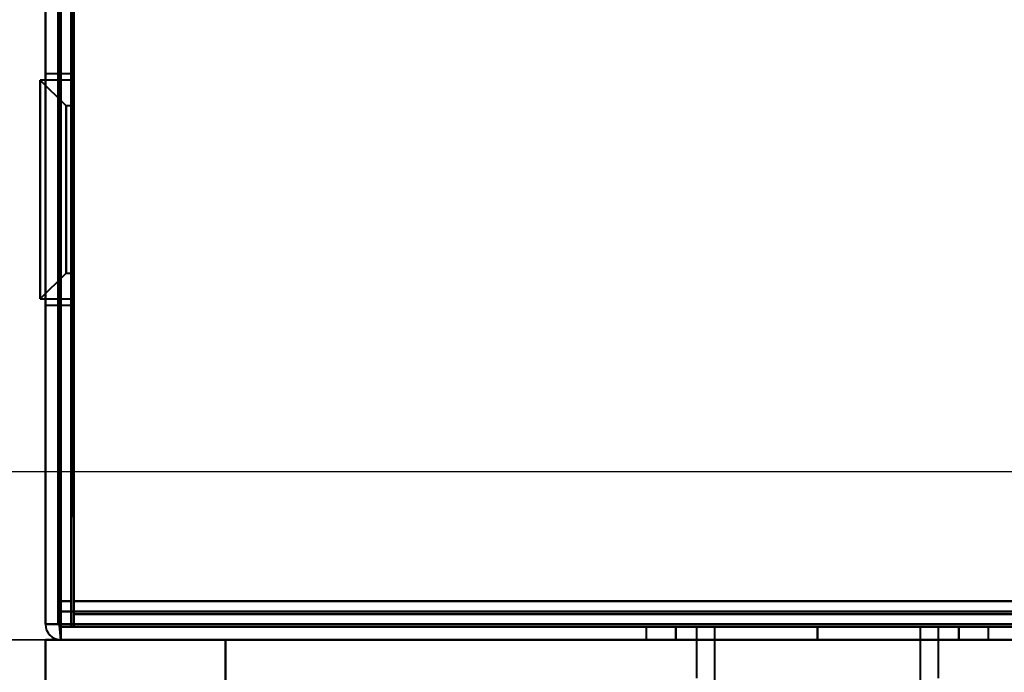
# Model space of a CAD drawing. Header units: millimetres. Extents: x -1321 to 1388, y -120 to 1267.
# Tile 15 of 88: x -418 to -380, y 127 to 152. Entities that reach past the tile are written whole.
import ezdxf

# ---------------------------------------------------------------- set-up
doc = ezdxf.new("R2010")
doc.units = ezdxf.units.MM
for name, color, linetype, lineweight in [('A-ANNO-DIMS', 211, 'Continuous', 30), ('A-ANNO-DIMS-20', 211, 'Continuous', 30), ('G-IMPT', 8, 'Continuous', 40)]:
    doc.layers.add(name, color=color, linetype=linetype, lineweight=lineweight)
doc.styles.add('Arial_1', font='arial.ttf', dxfattribs={"height": 60})
doc.dimstyles.new('Linéaire', dxfattribs={"dimscale": 304.8, "dimtxt": 61.215564, "dimasz": 0.131234, "dimexe": 0.131234, "dimexo": 0.131234, "dimgap": 0.131234, "dimtad": 1, "dimdec": 0, "dimzin": 0, "dimdsep": 46, "dimtxsty": 'Arial_1', "dimblk1": 'OBLIQUE', "dimblk2": 'OBLIQUE', "dimsah": 1, "dimcen": 0.09, "dimazin": 0, "dimtfac": 1, "dimtdec": 4, "dimtix": 1, "dimtmove": 0, "dimatfit": 3, "dimfxl": 1, "dimtvp": 1, "dimtfill": 1, "dimtolj": 1, "dimtzin": 0, "dimarcsym": 2})

# ---------------------------------------------------------------- blocks, each defined once
blk = doc.blocks.new('NEXA 1500 CALQUES_dwg-769064-Droite')
at = {"layer": 'G-IMPT'}
for p, q in [((-417, 1062.272), (-417, 129.472)), ((-417.5, 258.072), (-417.5, 128.972)), ((-416.5, 150.372), (-417.5, 150.372)), ((-416.5, 150.372), (-417.5, 150.372)), ((-417.5, 150.372), (-417.5, 145.872)), ((-417.5, 150.372), (-417.5, 141.372)), ((-417.5, 150.372), (-417.5, 145.872)), ((-417.5, 150.372), (-417.5, 141.372)), ((-417.5, 145.872), (-417.5, 150.372)), ((-417.5, 145.872), (-417.5, 150.372)), ((-416.5, 150.372), (-416.5, 141.372)), ((-416.5, 150.372), (-416.5, 141.372)), ((-416.5, 150.372), (-416.5, 141.372)), ((-416.5, 150.372), (-416.5, 141.372)), ((-416.5, 141.372), (-416.5, 150.372)), ((-416.5, 141.372), (-416.5, 150.372)), ((-416.5, 141.372), (-416.5, 150.372)), ((-416.5, 141.372), (-416.5, 150.372)), ((-416.7, 149.122), (-417.7, 150.122)), ((-416.7, 149.122), (-417.7, 150.122)), ((-416.5, 150.122), (-417.7, 150.122)), ((-416.5, 150.122), (-417.7, 150.122)), ((-417.7, 150.122), (-417.7, 145.872)), ((-417.7, 150.122), (-417.7, 145.872)), ((-417.7, 145.872), (-417.7, 150.122)), ((-417.7, 145.872), (-417.7, 150.122)), ((-416.5, 150.122), (-416.5, 145.872)), ((-416.5, 150.122), (-416.5, 145.872)), ((-416.5, 145.872), (-416.5, 150.122)), ((-416.5, 145.872), (-416.5, 150.122)), ((-416.5, 149.122), (-416.7, 149.122)), ((-416.5, 149.122), (-416.7, 149.122)), ((-416.7, 149.122), (-416.7, 145.872)), ((-416.7, 149.122), (-416.7, 145.872)), ((-416.7, 145.872), (-416.7, 149.122)), ((-416.7, 145.872), (-416.7, 149.122)), ((-416.5, 149.122), (-416.5, 145.872)), ((-416.5, 149.122), (-416.5, 145.872)), ((-416.5, 145.872), (-416.5, 149.122)), ((-416.5, 145.872), (-416.5, 149.122)), ((-417.7, 145.872), (-417.7, 141.622)), ((-417.7, 145.872), (-417.7, 141.622)), ((-417.7, 141.622), (-417.7, 145.872)), ((-417.7, 141.622), (-417.7, 145.872)), ((-417.5, 145.872), (-417.5, 141.372)), ((-417.5, 145.872), (-417.5, 141.372)), ((-417.5, 141.372), (-417.5, 145.872)), ((-417.5, 141.372), (-417.5, 145.872)), ((-416.7, 145.872), (-416.7, 142.622)), ((-416.7, 145.872), (-416.7, 142.622)), ((-416.7, 142.622), (-416.7, 145.872)), ((-416.7, 142.622), (-416.7, 145.872)), ((-416.5, 145.872), (-416.5, 142.622)), ((-416.5, 145.872), (-416.5, 142.622)), ((-416.5, 142.622), (-416.5, 145.872)), ((-416.5, 142.622), (-416.5, 145.872)), ((-416.5, 145.872), (-416.5, 141.622)), ((-416.5, 145.872), (-416.5, 141.622)), ((-416.5, 141.622), (-416.5, 145.872)), ((-416.5, 141.622), (-416.5, 145.872)), ((-417.7, 141.622), (-416.7, 142.622)), ((-417.7, 141.622), (-416.7, 142.622)), ((-416.7, 142.622), (-416.5, 142.622)), ((-416.7, 142.622), (-416.5, 142.622)), ((-417.7, 141.622), (-416.5, 141.622)), ((-417.7, 141.622), (-416.5, 141.622)), ((-417.5, 141.372), (-416.5, 141.372)), ((-417.5, 141.372), (-416.5, 141.372)), ((-417, 129.472), (-416.4, 129.472)), ((-417, 129.472), (-416.4, 129.472)), ((-416.4, 129.472), (-417, 129.472)), ((-416.4, 129.472), (-417, 129.472)), ((-416.4, 129.472), (-416.4, 128.872)), ((-416.4, 129.472), (-416.4, 128.872)), ((-416.4, 128.872), (-416.4, 129.472)), ((-416.4, 128.872), (-416.4, 129.472)), ((-416.9, 128.972), (-417.5, 128.972)), ((-416.9, 128.972), (-417.5, 128.972)), ((-417.5, 128.972), (-416.9, 128.972)), ((-417.5, 128.972), (-416.9, 128.972)), ((-416.9, 128.372), (-416.9, 128.972)), ((-416.9, 128.372), (-416.9, 128.972)), ((-416.9, 128.972), (-416.9, 128.372)), ((-416.9, 128.972), (-416.9, 128.372)), ((-416.9, 128.372), (-416.9, 128.972)), ((-416.9, 128.972), (-416.9, 128.372)), ((-416.9, 128.372), (-416.9, 128.972)), ((-416.9, 128.972), (-416.9, 128.372)), ((-416.4, 128.872), (416.4, 128.872)), ((-394.15, 128.872), (-394.15, 128.372)), ((-394.15, 128.872), (-394.15, 128.372)), ((-394.15, 128.872), (-394.15, 128.372)), ((-394.15, 128.872), (-394.15, 128.372)), ((-380.85, 128.872), (-394.15, 128.872)), ((-380.85, 128.872), (-394.15, 128.872)), ((-394.15, 128.872), (-380.85, 128.872)), ((-394.15, 128.872), (-380.85, 128.872)), ((-380.85, 128.872), (-394.15, 128.872)), ((-380.85, 128.872), (-394.15, 128.872)), ((-394.15, 128.872), (-380.85, 128.872)), ((-394.15, 128.872), (-380.85, 128.872)), ((-380.85, 128.872), (-394.15, 128.872)), ((-380.85, 128.872), (-394.15, 128.872)), ((-394.15, 128.872), (-380.85, 128.872)), ((-394.15, 128.872), (-380.85, 128.872)), ((-394.15, 128.872), (-380.85, 128.872)), ((-394.15, 128.872), (-380.85, 128.872)), ((-380.85, 128.872), (-394.15, 128.872)), ((-380.85, 128.872), (-394.15, 128.872)), ((-392.2, 128.872), (-392.2, 126.872)), ((-392.2, 128.872), (-392.2, 126.872)), ((-392.2, 128.872), (-392.2, 126.872)), ((-392.2, 128.872), (-392.2, 126.872)), ((-392.2, 128.872), (-382.8, 128.872)), ((-392.2, 128.872), (-382.8, 128.872)), ((-383.43, 128.872), (-392.2, 128.872)), ((-391.57, 128.872), (-392.2, 128.872)), ((-392.2, 128.872), (-382.8, 128.872)), ((-392.2, 128.872), (-382.8, 128.872)), ((-387.5, 128.872), (-392.2, 128.872)), ((-387.5, 128.872), (-392.2, 128.872)), ((-392.2, 128.872), (-382.8, 128.872)), ((-392.2, 128.872), (-382.8, 128.872)), ((-387.5, 128.872), (-392.2, 128.872)), ((-387.5, 128.872), (-392.2, 128.872)), ((-392.2, 128.872), (-382.8, 128.872)), ((-392.2, 128.872), (-382.8, 128.872)), ((-387.5, 128.872), (-392.2, 128.872)), ((-387.5, 128.872), (-392.2, 128.872)), ((-382.8, 128.872), (-391.57, 128.872)), ((-391.5, 128.872), (-391.5, 126.372)), ((-391.5, 128.872), (-391.5, 126.372)), ((-391.5, 128.872), (-391.5, 126.372)), ((-391.5, 128.872), (-391.5, 126.372)), ((-391.5, 128.872), (-388.622, 128.872)), ((-391.5, 128.872), (-386.378, 128.872)), ((-383.5, 128.872), (-391.5, 128.872)), ((-383.5, 128.872), (-391.5, 128.872)), ((-391.5, 128.872), (-388.622, 128.872)), ((-391.5, 128.872), (-386.378, 128.872)), ((-383.5, 128.872), (-391.5, 128.872)), ((-383.5, 128.872), (-391.5, 128.872)), ((-391.5, 128.872), (-388.622, 128.872)), ((-391.5, 128.872), (-386.378, 128.872)), ((-383.5, 128.872), (-391.5, 128.872)), ((-383.5, 128.872), (-391.5, 128.872)), ((-391.5, 128.872), (-388.622, 128.872)), ((-391.5, 128.872), (-386.378, 128.872)), ((-383.5, 128.872), (-391.5, 128.872)), ((-383.5, 128.872), (-391.5, 128.872)), ((-388.622, 128.872), (-383.5, 128.872)), ((-388.622, 128.872), (-383.5, 128.872)), ((-388.622, 128.872), (-383.5, 128.872)), ((-388.622, 128.872), (-383.5, 128.872)), ((-382.8, 128.872), (-387.5, 128.872)), ((-382.8, 128.872), (-387.5, 128.872)), ((-382.8, 128.872), (-387.5, 128.872)), ((-383.5, 126.372), (-383.5, 128.872)), ((-383.5, 126.372), (-383.5, 128.872)), ((-383.5, 126.372), (-383.5, 128.872)), ((-383.5, 126.372), (-383.5, 128.872)), ((-382.8, 126.872), (-382.8, 128.872)), ((-382.8, 126.872), (-382.8, 128.872)), ((-382.8, 126.872), (-382.8, 128.872)), ((-382.8, 126.872), (-382.8, 128.872)), ((-380.85, 128.372), (-380.85, 128.872)), ((-380.85, 128.372), (-380.85, 128.872)), ((-380.85, 128.372), (-380.85, 128.872)), ((-380.85, 128.372), (-380.85, 128.872)), ((-417.5, 128.372), (-417.5, 126.372)), ((-417.5, 128.372), (-417.5, 126.372)), ((400.5, 128.372), (-417.5, 128.372)), ((400.5, 128.372), (-417.5, 128.372)), ((-417.5, 128.372), (-417.5, 123.678)), ((-417.5, 123.678), (-417.5, 128.372)), ((-417.5, 128.372), (-416.9, 128.372)), ((-417.5, 128.372), (-416.9, 128.372)), ((-417.5, 128.372), (-416.9, 128.372)), ((-417.5, 128.372), (-417.5, 123.678)), ((-417.5, 128.372), (-416.9, 128.372)), ((-417.5, 123.678), (-417.5, 128.372)), ((-417.5, 128.372), (-417.5, 123.678)), ((-416.9, 128.372), (-417.5, 128.372)), ((-416.9, 128.372), (-417.5, 128.372)), ((-417.5, 128.372), (-417.5, 123.678)), ((-416.9, 128.372), (-417.5, 128.372)), ((-416.9, 128.372), (-417.5, 128.372)), ((-417.5, 123.678), (-417.5, 128.372)), ((-417.5, 123.678), (-417.5, 128.372)), ((-416.9, 128.372), (416.9, 128.372)), ((-416.9, 128.372), (381.9, 128.372)), ((-416.9, 128.372), (-410.5, 128.372)), ((-416.9, 128.372), (-410.5, 128.372)), ((-416.9, 128.372), (-410.5, 128.372)), ((-416.9, 128.372), (-410.5, 128.372)), ((-410.5, 128.372), (-416.9, 128.372)), ((-410.5, 128.372), (-416.9, 128.372)), ((-410.5, 128.372), (-416.9, 128.372)), ((-410.5, 128.372), (-416.9, 128.372)), ((-394.15, 128.372), (-387.5, 128.372)), ((-394.15, 128.372), (-380.85, 128.372)), ((-387.5, 128.372), (-394.15, 128.372)), ((-394.15, 128.372), (-387.5, 128.372)), ((-394.15, 128.372), (-380.85, 128.372)), ((-387.5, 128.372), (-394.15, 128.372)), ((-394.15, 128.372), (-387.5, 128.372)), ((-394.15, 128.372), (-380.85, 128.372)), ((-387.5, 128.372), (-394.15, 128.372)), ((-394.15, 128.372), (-387.5, 128.372)), ((-394.15, 128.372), (-380.85, 128.372)), ((-387.5, 128.372), (-394.15, 128.372)), ((-387.5, 128.372), (-380.85, 128.372)), ((-380.85, 128.372), (-387.5, 128.372)), ((-387.5, 128.372), (-380.85, 128.372)), ((-380.85, 128.372), (-387.5, 128.372)), ((-387.5, 128.372), (-380.85, 128.372)), ((-380.85, 128.372), (-387.5, 128.372)), ((-387.5, 128.372), (-380.85, 128.372)), ((-380.85, 128.372), (-387.5, 128.372))]:
    blk.add_line(p, q, dxfattribs=at)
at = {"layer": 'G-IMPT', "flags": 128}
for points in [[(-417.5, 128.972), (-417.5, 362.422), (-417.5, 595.872), (-417.5, 829.322), (-417.5, 1062.772)], [(-417.5, 1062.772), (-417.5, 829.322), (-417.5, 595.872), (-417.5, 362.422), (-417.5, 128.972)], [(-417.5, 128.972), (-417.5, 362.422), (-417.5, 595.872), (-417.5, 829.322), (-417.5, 1062.772)], [(-417.5, 1062.772), (-417.5, 829.322), (-417.5, 595.872), (-417.5, 362.422), (-417.5, 128.972)], [(-417, 129.472), (-417, 362.672), (-417, 595.872), (-417, 829.072), (-417, 1062.272)], [(-417, 1062.272), (-417, 829.072), (-417, 595.872), (-417, 362.672), (-417, 129.472)], [(-417, 1062.272), (-417, 829.072), (-417, 595.872), (-417, 362.672), (-417, 129.472)], [(-417, 129.472), (-417, 362.672), (-417, 595.872), (-417, 829.072), (-417, 1062.272)], [(-417, 129.472), (-417, 362.672), (-417, 595.872), (-417, 829.072), (-417, 1062.272)], [(-417, 1062.272), (-417, 829.072), (-417, 595.872), (-417, 362.672), (-417, 129.472)], [(-417, 129.472), (-417, 362.672), (-417, 595.872), (-417, 829.072), (-417, 1062.272)], [(-417, 1062.272), (-417, 829.072), (-417, 595.872), (-417, 362.672), (-417, 129.472)], [(-416.5, 129.472), (-416.5, 362.672), (-416.5, 595.872), (-416.5, 829.072), (-416.5, 1062.272)], [(-416.5, 1062.272), (-416.5, 829.072), (-416.5, 595.872), (-416.5, 362.672), (-416.5, 129.472)], [(-416.4, 1062.272), (-416.4, 829.072), (-416.4, 595.872), (-416.4, 362.672), (-416.4, 129.472)], [(-416.4, 129.472), (-416.4, 362.672), (-416.4, 595.872), (-416.4, 829.072), (-416.4, 1062.272)], [(-417.5, 128.972), (-417.5, 161.247), (-417.5, 193.522), (-417.5, 225.797), (-417.5, 258.072)], [(-417.5, 258.072), (-417.5, 225.797), (-417.5, 193.522), (-417.5, 161.247), (-417.5, 128.972)], [(-417.5, 128.972), (-417.5, 161.247), (-417.5, 193.522), (-417.5, 225.797), (-417.5, 258.072)], [(-417.5, 258.072), (-417.5, 225.797), (-417.5, 193.522), (-417.5, 161.247), (-417.5, 128.972)], [(-417, 129.472), (-417, 161.622), (-417, 193.772), (-417, 225.922), (-417, 258.072)], [(-417, 258.072), (-417, 225.922), (-417, 193.772), (-417, 161.622), (-417, 129.472)], [(-417, 128.972), (-417, 161.247), (-417, 193.522), (-417, 225.797), (-417, 258.072)], [(-417, 258.072), (-417, 225.922), (-417, 193.772), (-417, 161.622), (-417, 129.472)], [(-417, 129.472), (-417, 161.622), (-417, 193.772), (-417, 225.922), (-417, 258.072)], [(-417, 258.072), (-417, 225.797), (-417, 193.522), (-417, 161.247), (-417, 128.972)], [(-416.9, 128.972), (-416.9, 161.247), (-416.9, 193.522), (-416.9, 225.797), (-416.9, 258.072)], [(-416.9, 258.072), (-416.9, 225.797), (-416.9, 193.522), (-416.9, 161.247), (-416.9, 128.972)], [(-416.9, 258.072), (-416.9, 225.797), (-416.9, 193.522), (-416.9, 161.247), (-416.9, 128.972)], [(-416.9, 128.972), (-416.9, 161.247), (-416.9, 193.522), (-416.9, 225.797), (-416.9, 258.072)], [(-416.9, 258.072), (-416.9, 225.797), (-416.9, 193.522), (-416.9, 161.247), (-416.9, 128.972)], [(-416.9, 128.972), (-416.9, 161.247), (-416.9, 193.522), (-416.9, 225.797), (-416.9, 258.072)], [(-416.5, 258.072), (-416.5, 225.922), (-416.5, 193.772), (-416.5, 161.622), (-416.5, 129.472)], [(-416.5, 129.472), (-416.5, 161.622), (-416.5, 193.772), (-416.5, 225.922), (-416.5, 258.072)], [(-416.5, 258.072), (-416.5, 225.922), (-416.5, 193.772), (-416.5, 161.622), (-416.5, 129.472)], [(-416.5, 129.472), (-416.5, 161.622), (-416.5, 193.772), (-416.5, 225.922), (-416.5, 258.072)], [(-416.5, 128.872), (-416.488, 137.372), (-416.475, 145.872), (-416.463, 154.372), (-416.45, 162.872)], [(-416.5, 162.872), (-416.5, 154.622), (-416.5, 146.372), (-416.5, 138.122), (-416.5, 129.872)], [(-416.5, 129.872), (-416.5, 138.122), (-416.5, 146.372), (-416.5, 154.622), (-416.5, 162.872)], [(-416.5, 162.872), (-416.5, 154.372), (-416.5, 145.872), (-416.5, 137.372), (-416.5, 128.872)], [(-416.5, 128.872), (-416.5, 137.372), (-416.5, 145.872), (-416.5, 154.372), (-416.5, 162.872)], [(-416.45, 162.872), (-416.463, 154.372), (-416.475, 145.872), (-416.488, 137.372), (-416.5, 128.872)], [(-416.45, 162.872), (-416.463, 154.622), (-416.475, 146.372), (-416.488, 138.122), (-416.5, 129.872)], [(-416.5, 129.872), (-416.488, 138.122), (-416.475, 146.372), (-416.463, 154.622), (-416.45, 162.872)], [(-416.45, 162.872), (-416.438, 154.622), (-416.425, 146.372), (-416.413, 138.122), (-416.4, 129.872)], [(-416.4, 129.872), (-416.413, 138.122), (-416.425, 146.372), (-416.438, 154.622), (-416.45, 162.872)], [(-416.4, 129.872), (-416.4, 138.122), (-416.4, 146.372), (-416.4, 154.622), (-416.4, 162.872)], [(-416.4, 162.872), (-416.4, 154.622), (-416.4, 146.372), (-416.4, 138.122), (-416.4, 129.872)], [(-417.5, 161.372), (-417.5, 153.272), (-417.5, 145.172), (-417.5, 137.072), (-417.5, 128.972)], [(-417.5, 128.972), (-417.5, 137.072), (-417.5, 145.172), (-417.5, 153.272), (-417.5, 161.372)], [(-417.5, 161.372), (-417.5, 153.272), (-417.5, 145.172), (-417.5, 137.072), (-417.5, 128.972)], [(-417.5, 128.972), (-417.5, 137.072), (-417.5, 145.172), (-417.5, 153.272), (-417.5, 161.372)], [(-417, 129.872), (-417, 137.747), (-417, 145.622), (-417, 153.497), (-417, 161.372)], [(-417, 161.372), (-417, 153.497), (-417, 145.622), (-417, 137.747), (-417, 129.872)], [(-417, 129.872), (-417, 137.747), (-417, 145.622), (-417, 153.497), (-417, 161.372)], [(-417, 161.372), (-417, 153.272), (-417, 145.172), (-417, 137.072), (-417, 128.972)], [(-417, 128.972), (-417, 137.072), (-417, 145.172), (-417, 153.272), (-417, 161.372)], [(-417, 161.372), (-417, 153.497), (-417, 145.622), (-417, 137.747), (-417, 129.872)], [(-416.95, 128.922), (-416.963, 137.035), (-416.975, 145.147), (-416.988, 153.26), (-417, 161.372)], [(-417, 161.372), (-416.988, 153.26), (-416.975, 145.147), (-416.963, 137.035), (-416.95, 128.922)], [(-416.9, 161.372), (-416.9, 153.272), (-416.9, 145.172), (-416.9, 137.072), (-416.9, 128.972)], [(-416.9, 128.972), (-416.9, 137.072), (-416.9, 145.172), (-416.9, 153.272), (-416.9, 161.372)], [(-416.9, 161.372), (-416.9, 153.272), (-416.9, 145.172), (-416.9, 137.072), (-416.9, 128.972)], [(-416.9, 128.972), (-416.9, 137.072), (-416.9, 145.172), (-416.9, 153.272), (-416.9, 161.372)], [(-416.9, 128.972), (-416.9, 137.072), (-416.9, 145.172), (-416.9, 153.272), (-416.9, 161.372)], [(-416.9, 161.372), (-416.9, 153.26), (-416.9, 145.147), (-416.9, 137.035), (-416.9, 128.922)], [(-416.9, 128.922), (-416.9, 137.035), (-416.9, 145.147), (-416.9, 153.26), (-416.9, 161.372)], [(-416.9, 161.372), (-416.9, 153.272), (-416.9, 145.172), (-416.9, 137.072), (-416.9, 128.972)], [(-416.4, 161.372), (-416.4, 153.397), (-416.4, 145.422), (-416.4, 137.447), (-416.4, 129.472)], [(-416.4, 129.472), (-416.4, 137.447), (-416.4, 145.422), (-416.4, 153.397), (-416.4, 161.372)], [(-416.4, 161.372), (-416.4, 153.497), (-416.4, 145.622), (-416.4, 137.747), (-416.4, 129.872)], [(-416.4, 129.472), (-416.4, 137.447), (-416.4, 145.422), (-416.4, 153.397), (-416.4, 161.372)], [(-416.4, 161.372), (-416.4, 153.497), (-416.4, 145.622), (-416.4, 137.747), (-416.4, 129.872)], [(-416.4, 129.872), (-416.4, 137.747), (-416.4, 145.622), (-416.4, 153.497), (-416.4, 161.372)], [(-416.4, 161.372), (-416.4, 153.397), (-416.4, 145.422), (-416.4, 137.447), (-416.4, 129.472)], [(-416.4, 129.872), (-416.4, 137.747), (-416.4, 145.622), (-416.4, 153.497), (-416.4, 161.372)], [(-416.5, 129.872), (-416.625, 129.872), (-416.75, 129.872), (-416.875, 129.872), (-417, 129.872)], [(-417, 129.872), (-416.875, 129.872), (-416.75, 129.872), (-416.625, 129.872), (-416.5, 129.872)], [(-416.5, 129.872), (-416.625, 129.872), (-416.75, 129.872), (-416.875, 129.872), (-417, 129.872)], [(-417, 129.872), (-416.875, 129.872), (-416.75, 129.872), (-416.625, 129.872), (-416.5, 129.872)], [(-416.4, 129.872), (-216.95, 129.872), (-17.5, 129.872), (181.95, 129.872), (381.4, 129.872)], [(381.4, 129.872), (181.95, 129.872), (-17.5, 129.872), (-216.95, 129.872), (-416.4, 129.872)], [(-416.4, 129.872), (-216.95, 129.872), (-17.5, 129.872), (181.95, 129.872), (381.4, 129.872)], [(381.4, 129.872), (181.95, 129.872), (-17.5, 129.872), (-216.95, 129.872), (-416.4, 129.872)], [(381.4, 129.872), (181.95, 129.872), (-17.5, 129.872), (-216.95, 129.872), (-416.4, 129.872)], [(-416.4, 129.872), (-216.95, 129.872), (-17.5, 129.872), (181.95, 129.872), (381.4, 129.872)], [(-416.4, 129.872), (-216.95, 129.872), (-17.5, 129.872), (181.95, 129.872), (381.4, 129.872)], [(381.4, 129.872), (181.95, 129.872), (-17.5, 129.872), (-216.95, 129.872), (-416.4, 129.872)], [(-416.5, 129.472), (-416.625, 129.472), (-416.75, 129.472), (-416.875, 129.472), (-417, 129.472)], [(-417, 129.472), (-416.875, 129.472), (-416.75, 129.472), (-416.625, 129.472), (-416.5, 129.472)], [(-416.5, 129.472), (-416.625, 129.472), (-416.75, 129.472), (-416.875, 129.472), (-417, 129.472)], [(-417, 129.472), (-416.875, 129.472), (-416.75, 129.472), (-416.625, 129.472), (-416.5, 129.472)], [(-417, 128.972), (-417, 129.097), (-417, 129.222), (-417, 129.347), (-417, 129.472)], [(-417, 129.472), (-417, 129.347), (-417, 129.222), (-417, 129.097), (-417, 128.972)], [(-417, 128.972), (-417, 129.097), (-417, 129.222), (-417, 129.347), (-417, 129.472)], [(-417, 129.472), (-417, 129.347), (-417, 129.222), (-417, 129.097), (-417, 128.972)], [(-416.45, 129.472), (-416.463, 129.472), (-416.475, 129.472), (-416.488, 129.472), (-416.5, 129.472)], [(-416.5, 129.472), (-416.488, 129.472), (-416.475, 129.472), (-416.463, 129.472), (-416.45, 129.472)], [(-416.4, 129.472), (-416.413, 129.472), (-416.425, 129.472), (-416.438, 129.472), (-416.45, 129.472)], [(-416.45, 129.472), (-416.438, 129.472), (-416.425, 129.472), (-416.413, 129.472), (-416.4, 129.472)], [(-416.4, 129.472), (-208.2, 129.472), (0, 129.472), (208.2, 129.472), (416.4, 129.472)], [(416.4, 129.472), (208.2, 129.472), (0, 129.472), (-208.2, 129.472), (-416.4, 129.472)], [(-416.4, 129.472), (-416.4, 129.46), (-416.4, 129.447), (-416.4, 129.435), (-416.4, 129.422)], [(-416.4, 129.422), (-416.4, 129.435), (-416.4, 129.447), (-416.4, 129.46), (-416.4, 129.472)], [(-416.4, 129.472), (-216.825, 129.472), (-17.25, 129.472), (182.325, 129.472), (381.9, 129.472)], [(381.9, 129.472), (182.325, 129.472), (-17.25, 129.472), (-216.825, 129.472), (-416.4, 129.472)], [(381.9, 129.472), (182.325, 129.472), (-17.25, 129.472), (-216.825, 129.472), (-416.4, 129.472)], [(-416.4, 129.472), (-216.825, 129.472), (-17.25, 129.472), (182.325, 129.472), (381.9, 129.472)], [(-416.4, 129.422), (-416.4, 129.41), (-416.4, 129.397), (-416.4, 129.385), (-416.4, 129.372)], [(-416.4, 129.372), (-416.4, 129.385), (-416.4, 129.397), (-416.4, 129.41), (-416.4, 129.422)], [(-416.4, 129.372), (-208.2, 129.372), (0, 129.372), (208.2, 129.372), (416.4, 129.372)], [(416.4, 129.372), (208.2, 129.372), (0, 129.372), (-208.2, 129.372), (-416.4, 129.372)], [(416.4, 129.372), (208.2, 129.372), (0, 129.372), (-208.2, 129.372), (-416.4, 129.372)], [(-416.4, 129.372), (-208.2, 129.372), (0, 129.372), (208.2, 129.372), (416.4, 129.372)], [(-416.4, 129.372), (-416.4, 129.247), (-416.4, 129.122), (-416.4, 128.997), (-416.4, 128.872)], [(-416.4, 129.372), (-208.2, 129.372), (0, 129.372), (208.2, 129.372), (416.4, 129.372)], [(-416.4, 128.872), (-416.4, 128.997), (-416.4, 129.122), (-416.4, 129.247), (-416.4, 129.372)], [(416.4, 129.372), (208.2, 129.372), (0, 129.372), (-208.2, 129.372), (-416.4, 129.372)], [(-416.4, 129.372), (-416.4, 129.247), (-416.4, 129.122), (-416.4, 128.997), (-416.4, 128.872)], [(-416.4, 128.872), (-416.4, 128.997), (-416.4, 129.122), (-416.4, 129.247), (-416.4, 129.372)], [(-417.5, 128.972), (-417.375, 128.972), (-417.25, 128.972), (-417.125, 128.972), (-417, 128.972)], [(-417, 128.972), (-417.125, 128.972), (-417.25, 128.972), (-417.375, 128.972), (-417.5, 128.972)], [(-417, 128.972), (-417.125, 128.972), (-417.25, 128.972), (-417.375, 128.972), (-417.5, 128.972)], [(-417.5, 128.972), (-417.375, 128.972), (-417.25, 128.972), (-417.125, 128.972), (-417, 128.972)], [(-416.95, 128.972), (-416.963, 128.972), (-416.975, 128.972), (-416.988, 128.972), (-417, 128.972)], [(-417, 128.972), (-416.988, 128.972), (-416.975, 128.972), (-416.963, 128.972), (-416.95, 128.972)], [(-416.9, 128.972), (-416.913, 128.972), (-416.925, 128.972), (-416.938, 128.972), (-416.95, 128.972)], [(-416.95, 128.972), (-416.938, 128.972), (-416.925, 128.972), (-416.913, 128.972), (-416.9, 128.972)], [(416.9, 128.972), (208.45, 128.972), (0, 128.972), (-208.45, 128.972), (-416.9, 128.972)], [(-416.9, 128.972), (-208.45, 128.972), (0, 128.972), (208.45, 128.972), (416.9, 128.972)], [(-416.9, 128.972), (-208.45, 128.972), (0, 128.972), (208.45, 128.972), (416.9, 128.972)], [(416.9, 128.972), (208.45, 128.972), (0, 128.972), (-208.45, 128.972), (-416.9, 128.972)], [(-416.9, 128.972), (-208.45, 128.972), (0, 128.972), (208.45, 128.972), (416.9, 128.972)], [(416.9, 128.972), (208.45, 128.972), (0, 128.972), (-208.45, 128.972), (-416.9, 128.972)], [(-416.9, 128.972), (-217.2, 128.972), (-17.5, 128.972), (182.2, 128.972), (381.9, 128.972)], [(381.9, 128.972), (182.2, 128.972), (-17.5, 128.972), (-217.2, 128.972), (-416.9, 128.972)], [(-416.9, 128.972), (-217.2, 128.972), (-17.5, 128.972), (182.2, 128.972), (381.9, 128.972)], [(381.9, 128.972), (182.2, 128.972), (-17.5, 128.972), (-217.2, 128.972), (-416.9, 128.972)], [(-416.9, 128.972), (-217.2, 128.972), (-17.5, 128.972), (182.2, 128.972), (381.9, 128.972)], [(-416.9, 128.922), (-416.9, 128.935), (-416.9, 128.947), (-416.9, 128.96), (-416.9, 128.972)], [(381.9, 128.972), (182.2, 128.972), (-17.5, 128.972), (-217.2, 128.972), (-416.9, 128.972)], [(-416.9, 128.972), (-416.9, 128.96), (-416.9, 128.947), (-416.9, 128.935), (-416.9, 128.922)], [(-416.9, 128.372), (-416.913, 128.51), (-416.925, 128.647), (-416.938, 128.785), (-416.95, 128.922)], [(-416.95, 128.922), (-416.938, 128.785), (-416.925, 128.647), (-416.913, 128.51), (-416.9, 128.372)], [(-416.9, 128.922), (-416.9, 128.785), (-416.9, 128.647), (-416.9, 128.51), (-416.9, 128.372)], [(-416.9, 128.372), (-416.9, 128.51), (-416.9, 128.647), (-416.9, 128.785), (-416.9, 128.922)], [(-416.9, 128.872), (-416.9, 128.885), (-416.9, 128.897), (-416.9, 128.91), (-416.9, 128.922)], [(-416.9, 128.922), (-416.9, 128.91), (-416.9, 128.897), (-416.9, 128.885), (-416.9, 128.872)], [(416.9, 128.872), (208.45, 128.872), (0, 128.872), (-208.45, 128.872), (-416.9, 128.872)], [(-416.9, 128.872), (-416.775, 128.872), (-416.65, 128.872), (-416.525, 128.872), (-416.4, 128.872)], [(-416.4, 128.872), (-416.525, 128.872), (-416.65, 128.872), (-416.775, 128.872), (-416.9, 128.872)], [(-416.9, 128.872), (-208.45, 128.872), (0, 128.872), (208.45, 128.872), (416.9, 128.872)], [(381.9, 128.872), (182.2, 128.872), (-17.5, 128.872), (-217.2, 128.872), (-416.9, 128.872)], [(-416.9, 128.872), (-217.2, 128.872), (-17.5, 128.872), (182.2, 128.872), (381.9, 128.872)], [(-416.9, 128.372), (-416.9, 128.497), (-416.9, 128.622), (-416.9, 128.747), (-416.9, 128.872)], [(-416.4, 128.872), (-416.525, 128.872), (-416.65, 128.872), (-416.775, 128.872), (-416.9, 128.872)], [(-416.9, 128.872), (-416.9, 128.747), (-416.9, 128.622), (-416.9, 128.497), (-416.9, 128.372)], [(-416.9, 128.372), (-416.9, 128.497), (-416.9, 128.622), (-416.9, 128.747), (-416.9, 128.872)], [(-416.9, 128.872), (-416.775, 128.872), (-416.65, 128.872), (-416.525, 128.872), (-416.4, 128.872)], [(-416.9, 128.872), (-416.9, 128.747), (-416.9, 128.622), (-416.9, 128.497), (-416.9, 128.372)], [(381.5, 128.872), (182, 128.872), (-17.5, 128.872), (-217, 128.872), (-416.5, 128.872)], [(-416.5, 128.872), (-217, 128.872), (-17.5, 128.872), (182, 128.872), (381.5, 128.872)], [(381.5, 128.872), (182, 128.872), (-17.5, 128.872), (-217, 128.872), (-416.5, 128.872)], [(-416.5, 128.872), (-217, 128.872), (-17.5, 128.872), (182, 128.872), (381.5, 128.872)], [(416.4, 128.872), (208.2, 128.872), (0, 128.872), (-208.2, 128.872), (-416.4, 128.872)], [(-416.4, 128.872), (-208.2, 128.872), (0, 128.872), (208.2, 128.872), (416.4, 128.872)], [(416.4, 128.872), (208.2, 128.872), (0, 128.872), (-208.2, 128.872), (-416.4, 128.872)], [(-416.4, 128.872), (-208.2, 128.872), (0, 128.872), (208.2, 128.872), (416.4, 128.872)], [(-416.4, 128.872), (-208.2, 128.872), (0, 128.872), (208.2, 128.872), (416.4, 128.872)], [(416.4, 128.872), (208.2, 128.872), (0, 128.872), (-208.2, 128.872), (-416.4, 128.872)], [(-416.4, 128.872), (-208.2, 128.872), (0, 128.872), (208.2, 128.872), (416.4, 128.872)], [(416.4, 128.872), (208.2, 128.872), (0, 128.872), (-208.2, 128.872), (-416.4, 128.872)], [(-416.4, 128.872), (-208.2, 128.872), (0, 128.872), (208.2, 128.872), (416.4, 128.872)], [(416.4, 128.872), (208.2, 128.872), (0, 128.872), (-208.2, 128.872), (-416.4, 128.872)], [(416.4, 128.872), (208.2, 128.872), (0, 128.872), (-208.2, 128.872), (-416.4, 128.872)], [(-416.4, 128.872), (-208.2, 128.872), (0, 128.872), (208.2, 128.872), (416.4, 128.872)], [(-393, 128.372), (-393, 128.497), (-393, 128.622), (-393, 128.747), (-393, 128.872)], [(-393, 128.872), (-391.625, 128.872), (-390.25, 128.872), (-388.875, 128.872), (-387.5, 128.872)], [(-393, 128.372), (-393, 128.497), (-393, 128.622), (-393, 128.747), (-393, 128.872)], [(-393, 128.872), (-393, 128.747), (-393, 128.622), (-393, 128.497), (-393, 128.372)], [(-387.5, 128.872), (-388.875, 128.872), (-390.25, 128.872), (-391.625, 128.872), (-393, 128.872)], [(-393, 128.872), (-393, 128.747), (-393, 128.622), (-393, 128.497), (-393, 128.372)], [(-393, 128.872), (-391.625, 128.872), (-390.25, 128.872), (-388.875, 128.872), (-387.5, 128.872)], [(-387.5, 128.872), (-388.875, 128.872), (-390.25, 128.872), (-391.625, 128.872), (-393, 128.872)], [(-393, 128.372), (-393, 128.497), (-393, 128.622), (-393, 128.747), (-393, 128.872)], [(-393, 128.872), (-391.625, 128.872), (-390.25, 128.872), (-388.875, 128.872), (-387.5, 128.872)], [(-393, 128.372), (-393, 128.497), (-393, 128.622), (-393, 128.747), (-393, 128.872)], [(-393, 128.872), (-393, 128.747), (-393, 128.622), (-393, 128.497), (-393, 128.372)], [(-387.5, 128.872), (-388.875, 128.872), (-390.25, 128.872), (-391.625, 128.872), (-393, 128.872)], [(-393, 128.872), (-393, 128.747), (-393, 128.622), (-393, 128.497), (-393, 128.372)], [(-393, 128.872), (-391.625, 128.872), (-390.25, 128.872), (-388.875, 128.872), (-387.5, 128.872)], [(-387.5, 128.872), (-388.875, 128.872), (-390.25, 128.872), (-391.625, 128.872), (-393, 128.872)], [(-393, 128.372), (-393, 128.497), (-393, 128.622), (-393, 128.747), (-393, 128.872)], [(-393, 128.872), (-391.625, 128.872), (-390.25, 128.872), (-388.875, 128.872), (-387.5, 128.872)], [(-393, 128.372), (-393, 128.497), (-393, 128.622), (-393, 128.747), (-393, 128.872)], [(-393, 128.872), (-393, 128.747), (-393, 128.622), (-393, 128.497), (-393, 128.372)], [(-387.5, 128.872), (-388.875, 128.872), (-390.25, 128.872), (-391.625, 128.872), (-393, 128.872)], [(-393, 128.872), (-393, 128.747), (-393, 128.622), (-393, 128.497), (-393, 128.372)], [(-393, 128.872), (-391.625, 128.872), (-390.25, 128.872), (-388.875, 128.872), (-387.5, 128.872)], [(-387.5, 128.872), (-388.875, 128.872), (-390.25, 128.872), (-391.625, 128.872), (-393, 128.872)], [(-393, 128.372), (-393, 128.497), (-393, 128.622), (-393, 128.747), (-393, 128.872)], [(-393, 128.872), (-391.625, 128.872), (-390.25, 128.872), (-388.875, 128.872), (-387.5, 128.872)], [(-393, 128.372), (-393, 128.497), (-393, 128.622), (-393, 128.747), (-393, 128.872)], [(-393, 128.872), (-393, 128.747), (-393, 128.622), (-393, 128.497), (-393, 128.372)], [(-387.5, 128.872), (-388.875, 128.872), (-390.25, 128.872), (-391.625, 128.872), (-393, 128.872)], [(-393, 128.872), (-393, 128.747), (-393, 128.622), (-393, 128.497), (-393, 128.372)], [(-393, 128.872), (-391.625, 128.872), (-390.25, 128.872), (-388.875, 128.872), (-387.5, 128.872)], [(-387.5, 128.872), (-388.875, 128.872), (-390.25, 128.872), (-391.625, 128.872), (-393, 128.872)], [(-387.5, 128.872), (-387.5, 128.747), (-387.5, 128.622), (-387.5, 128.497), (-387.5, 128.372)], [(-387.5, 128.372), (-387.5, 128.497), (-387.5, 128.622), (-387.5, 128.747), (-387.5, 128.872)], [(-387.5, 128.872), (-386.125, 128.872), (-384.75, 128.872), (-383.375, 128.872), (-382, 128.872)], [(-387.5, 128.372), (-387.5, 128.497), (-387.5, 128.622), (-387.5, 128.747), (-387.5, 128.872)], [(-382, 128.872), (-383.375, 128.872), (-384.75, 128.872), (-386.125, 128.872), (-387.5, 128.872)], [(-387.5, 128.872), (-387.5, 128.747), (-387.5, 128.622), (-387.5, 128.497), (-387.5, 128.372)], [(-387.5, 128.872), (-386.125, 128.872), (-384.75, 128.872), (-383.375, 128.872), (-382, 128.872)], [(-382, 128.872), (-383.375, 128.872), (-384.75, 128.872), (-386.125, 128.872), (-387.5, 128.872)], [(-387.5, 128.872), (-387.5, 128.747), (-387.5, 128.622), (-387.5, 128.497), (-387.5, 128.372)], [(-387.5, 128.372), (-387.5, 128.497), (-387.5, 128.622), (-387.5, 128.747), (-387.5, 128.872)], [(-387.5, 128.872), (-386.125, 128.872), (-384.75, 128.872), (-383.375, 128.872), (-382, 128.872)], [(-387.5, 128.372), (-387.5, 128.497), (-387.5, 128.622), (-387.5, 128.747), (-387.5, 128.872)], [(-382, 128.872), (-383.375, 128.872), (-384.75, 128.872), (-386.125, 128.872), (-387.5, 128.872)], [(-387.5, 128.872), (-387.5, 128.747), (-387.5, 128.622), (-387.5, 128.497), (-387.5, 128.372)], [(-387.5, 128.872), (-386.125, 128.872), (-384.75, 128.872), (-383.375, 128.872), (-382, 128.872)], [(-382, 128.872), (-383.375, 128.872), (-384.75, 128.872), (-386.125, 128.872), (-387.5, 128.872)], [(-387.5, 128.872), (-387.5, 128.747), (-387.5, 128.622), (-387.5, 128.497), (-387.5, 128.372)], [(-387.5, 128.372), (-387.5, 128.497), (-387.5, 128.622), (-387.5, 128.747), (-387.5, 128.872)], [(-387.5, 128.872), (-386.125, 128.872), (-384.75, 128.872), (-383.375, 128.872), (-382, 128.872)], [(-387.5, 128.372), (-387.5, 128.497), (-387.5, 128.622), (-387.5, 128.747), (-387.5, 128.872)], [(-382, 128.872), (-383.375, 128.872), (-384.75, 128.872), (-386.125, 128.872), (-387.5, 128.872)], [(-387.5, 128.872), (-387.5, 128.747), (-387.5, 128.622), (-387.5, 128.497), (-387.5, 128.372)], [(-387.5, 128.872), (-386.125, 128.872), (-384.75, 128.872), (-383.375, 128.872), (-382, 128.872)], [(-382, 128.872), (-383.375, 128.872), (-384.75, 128.872), (-386.125, 128.872), (-387.5, 128.872)], [(-387.5, 128.872), (-387.5, 128.747), (-387.5, 128.622), (-387.5, 128.497), (-387.5, 128.372)], [(-387.5, 128.372), (-387.5, 128.497), (-387.5, 128.622), (-387.5, 128.747), (-387.5, 128.872)], [(-387.5, 128.872), (-386.125, 128.872), (-384.75, 128.872), (-383.375, 128.872), (-382, 128.872)], [(-382, 128.872), (-383.375, 128.872), (-384.75, 128.872), (-386.125, 128.872), (-387.5, 128.872)], [(-387.5, 128.872), (-387.5, 128.747), (-387.5, 128.622), (-387.5, 128.497), (-387.5, 128.372)], [(-387.5, 128.372), (-387.5, 128.497), (-387.5, 128.622), (-387.5, 128.747), (-387.5, 128.872)], [(-387.5, 128.872), (-386.125, 128.872), (-384.75, 128.872), (-383.375, 128.872), (-382, 128.872)], [(-382, 128.872), (-383.375, 128.872), (-384.75, 128.872), (-386.125, 128.872), (-387.5, 128.872)], [(-382, 128.872), (-382, 128.747), (-382, 128.622), (-382, 128.497), (-382, 128.372)], [(-382, 128.372), (-382, 128.497), (-382, 128.622), (-382, 128.747), (-382, 128.872)], [(-382, 128.372), (-382, 128.497), (-382, 128.622), (-382, 128.747), (-382, 128.872)], [(-382, 128.872), (-382, 128.747), (-382, 128.622), (-382, 128.497), (-382, 128.372)], [(-382, 128.872), (-382, 128.747), (-382, 128.622), (-382, 128.497), (-382, 128.372)], [(-382, 128.372), (-382, 128.497), (-382, 128.622), (-382, 128.747), (-382, 128.872)], [(-382, 128.372), (-382, 128.497), (-382, 128.622), (-382, 128.747), (-382, 128.872)], [(-382, 128.872), (-382, 128.747), (-382, 128.622), (-382, 128.497), (-382, 128.372)], [(-382, 128.872), (-382, 128.747), (-382, 128.622), (-382, 128.497), (-382, 128.372)], [(-382, 128.372), (-382, 128.497), (-382, 128.622), (-382, 128.747), (-382, 128.872)], [(-382, 128.372), (-382, 128.497), (-382, 128.622), (-382, 128.747), (-382, 128.872)], [(-382, 128.872), (-382, 128.747), (-382, 128.622), (-382, 128.497), (-382, 128.372)], [(-382, 128.872), (-382, 128.747), (-382, 128.622), (-382, 128.497), (-382, 128.372)], [(-382, 128.372), (-382, 128.497), (-382, 128.622), (-382, 128.747), (-382, 128.872)], [(-382, 128.872), (-382, 128.747), (-382, 128.622), (-382, 128.497), (-382, 128.372)], [(-382, 128.372), (-382, 128.497), (-382, 128.622), (-382, 128.747), (-382, 128.872)], [(-417.5, 126.372), (-417.5, 126.872), (-417.5, 127.372), (-417.5, 127.872), (-417.5, 128.372)], [(-417.5, 128.372), (-417.35, 128.372), (-417.2, 128.372), (-417.05, 128.372), (-416.9, 128.372)], [(-417.5, 128.372), (-417.5, 127.872), (-417.5, 127.372), (-417.5, 126.872), (-417.5, 126.372)], [(-417.5, 126.372), (-417.5, 126.872), (-417.5, 127.372), (-417.5, 127.872), (-417.5, 128.372)], [(-417.5, 128.372), (-417.5, 127.872), (-417.5, 127.372), (-417.5, 126.872), (-417.5, 126.372)], [(-417.5, 128.372), (-417.5, 127.872), (-417.5, 127.372), (-417.5, 126.872), (-417.5, 126.372)], [(-417.5, 126.372), (-417.5, 126.872), (-417.5, 127.372), (-417.5, 127.872), (-417.5, 128.372)], [(-416.9, 128.372), (-417.05, 128.372), (-417.2, 128.372), (-417.35, 128.372), (-417.5, 128.372)], [(-417.5, 128.372), (-417.5, 127.872), (-417.5, 127.372), (-417.5, 126.872), (-417.5, 126.372)], [(-417.5, 128.372), (-417.35, 128.372), (-417.2, 128.372), (-417.05, 128.372), (-416.9, 128.372)], [(-416.9, 128.372), (-417.05, 128.372), (-417.2, 128.372), (-417.35, 128.372), (-417.5, 128.372)], [(-417.5, 126.372), (-417.5, 126.872), (-417.5, 127.372), (-417.5, 127.872), (-417.5, 128.372)], [(-416.9, 128.372), (-417.05, 128.372), (-417.2, 128.372), (-417.35, 128.372), (-417.5, 128.372)], [(-417.5, 128.372), (-417.35, 128.372), (-417.2, 128.372), (-417.05, 128.372), (-416.9, 128.372)], [(-416.9, 128.372), (-417.05, 128.372), (-417.2, 128.372), (-417.35, 128.372), (-417.5, 128.372)], [(-417.5, 128.372), (-417.35, 128.372), (-417.2, 128.372), (-417.05, 128.372), (-416.9, 128.372)], [(416.9, 128.372), (208.45, 128.372), (0, 128.372), (-208.45, 128.372), (-416.9, 128.372)], [(400.5, 128.372), (196.15, 128.372), (-8.2, 128.372), (-212.55, 128.372), (-416.9, 128.372)], [(-416.9, 128.372), (-208.45, 128.372), (0, 128.372), (208.45, 128.372), (416.9, 128.372)], [(-416.9, 128.372), (-208.45, 128.372), (0, 128.372), (208.45, 128.372), (416.9, 128.372)], [(-416.9, 128.372), (-212.55, 128.372), (-8.2, 128.372), (196.15, 128.372), (400.5, 128.372)], [(416.9, 128.372), (208.45, 128.372), (0, 128.372), (-208.45, 128.372), (-416.9, 128.372)], [(381.9, 128.372), (182.2, 128.372), (-17.5, 128.372), (-217.2, 128.372), (-416.9, 128.372)], [(-416.9, 128.372), (-212.55, 128.372), (-8.2, 128.372), (196.15, 128.372), (400.5, 128.372)], [(-416.9, 128.372), (-212.55, 128.372), (-8.2, 128.372), (196.15, 128.372), (400.5, 128.372)], [(-416.9, 128.372), (-217.2, 128.372), (-17.5, 128.372), (182.2, 128.372), (381.9, 128.372)], [(400.5, 128.372), (196.15, 128.372), (-8.2, 128.372), (-212.55, 128.372), (-416.9, 128.372)], [(400.5, 128.372), (196.15, 128.372), (-8.2, 128.372), (-212.55, 128.372), (-416.9, 128.372)], [(400.5, 128.372), (196.15, 128.372), (-8.2, 128.372), (-212.55, 128.372), (-416.9, 128.372)], [(-416.9, 128.372), (-217.2, 128.372), (-17.5, 128.372), (182.2, 128.372), (381.9, 128.372)], [(-416.9, 128.372), (-212.55, 128.372), (-8.2, 128.372), (196.15, 128.372), (400.5, 128.372)], [(381.9, 128.372), (182.2, 128.372), (-17.5, 128.372), (-217.2, 128.372), (-416.9, 128.372)], [(381.9, 128.372), (182.2, 128.372), (-17.5, 128.372), (-217.2, 128.372), (-416.9, 128.372)], [(-416.9, 128.372), (-217.2, 128.372), (-17.5, 128.372), (182.2, 128.372), (381.9, 128.372)], [(381.9, 128.372), (182.2, 128.372), (-17.5, 128.372), (-217.2, 128.372), (-416.9, 128.372)], [(-416.9, 128.372), (-217.2, 128.372), (-17.5, 128.372), (182.2, 128.372), (381.9, 128.372)], [(381.9, 128.372), (183.8, 128.372), (-14.3, 128.372), (-212.4, 128.372), (-410.5, 128.372)], [(-410.5, 128.372), (-410.5, 127.872), (-410.5, 127.372), (-410.5, 126.872), (-410.5, 126.372)], [(-410.5, 126.372), (-410.5, 126.872), (-410.5, 127.372), (-410.5, 127.872), (-410.5, 128.372)], [(-410.5, 128.372), (-410.5, 127.872), (-410.5, 127.372), (-410.5, 126.872), (-410.5, 126.372)], [(-410.5, 126.372), (-410.5, 126.872), (-410.5, 127.372), (-410.5, 127.872), (-410.5, 128.372)], [(-410.5, 128.372), (-212.4, 128.372), (-14.3, 128.372), (183.8, 128.372), (381.9, 128.372)], [(381.9, 128.372), (183.8, 128.372), (-14.3, 128.372), (-212.4, 128.372), (-410.5, 128.372)], [(-410.5, 128.372), (-410.5, 127.872), (-410.5, 127.372), (-410.5, 126.872), (-410.5, 126.372)], [(-410.5, 126.372), (-410.5, 126.872), (-410.5, 127.372), (-410.5, 127.872), (-410.5, 128.372)], [(-410.5, 128.372), (-410.5, 127.872), (-410.5, 127.372), (-410.5, 126.872), (-410.5, 126.372)], [(-410.5, 126.372), (-410.5, 126.872), (-410.5, 127.372), (-410.5, 127.872), (-410.5, 128.372)], [(-410.5, 128.372), (-212.4, 128.372), (-14.3, 128.372), (183.8, 128.372), (381.9, 128.372)], [(381.9, 128.372), (183.8, 128.372), (-14.3, 128.372), (-212.4, 128.372), (-410.5, 128.372)], [(-410.5, 128.372), (-212.4, 128.372), (-14.3, 128.372), (183.8, 128.372), (381.9, 128.372)], [(-410.5, 128.372), (-212.4, 128.372), (-14.3, 128.372), (183.8, 128.372), (381.9, 128.372)], [(381.9, 128.372), (183.8, 128.372), (-14.3, 128.372), (-212.4, 128.372), (-410.5, 128.372)], [(-387.5, 128.372), (-388.875, 128.372), (-390.25, 128.372), (-391.625, 128.372), (-393, 128.372)], [(-393, 128.372), (-391.625, 128.372), (-390.25, 128.372), (-388.875, 128.372), (-387.5, 128.372)], [(-393, 128.372), (-391.625, 128.372), (-390.25, 128.372), (-388.875, 128.372), (-387.5, 128.372)], [(-387.5, 128.372), (-388.875, 128.372), (-390.25, 128.372), (-391.625, 128.372), (-393, 128.372)], [(-387.5, 128.372), (-388.875, 128.372), (-390.25, 128.372), (-391.625, 128.372), (-393, 128.372)], [(-393, 128.372), (-391.625, 128.372), (-390.25, 128.372), (-388.875, 128.372), (-387.5, 128.372)], [(-393, 128.372), (-391.625, 128.372), (-390.25, 128.372), (-388.875, 128.372), (-387.5, 128.372)], [(-387.5, 128.372), (-388.875, 128.372), (-390.25, 128.372), (-391.625, 128.372), (-393, 128.372)], [(-387.5, 128.372), (-388.875, 128.372), (-390.25, 128.372), (-391.625, 128.372), (-393, 128.372)], [(-393, 128.372), (-391.625, 128.372), (-390.25, 128.372), (-388.875, 128.372), (-387.5, 128.372)], [(-393, 128.372), (-391.625, 128.372), (-390.25, 128.372), (-388.875, 128.372), (-387.5, 128.372)], [(-387.5, 128.372), (-388.875, 128.372), (-390.25, 128.372), (-391.625, 128.372), (-393, 128.372)], [(-387.5, 128.372), (-388.875, 128.372), (-390.25, 128.372), (-391.625, 128.372), (-393, 128.372)], [(-393, 128.372), (-391.625, 128.372), (-390.25, 128.372), (-388.875, 128.372), (-387.5, 128.372)], [(-387.5, 128.372), (-388.875, 128.372), (-390.25, 128.372), (-391.625, 128.372), (-393, 128.372)], [(-393, 128.372), (-391.625, 128.372), (-390.25, 128.372), (-388.875, 128.372), (-387.5, 128.372)], [(-382, 128.372), (-383.375, 128.372), (-384.75, 128.372), (-386.125, 128.372), (-387.5, 128.372)], [(-387.5, 128.372), (-386.125, 128.372), (-384.75, 128.372), (-383.375, 128.372), (-382, 128.372)], [(-387.5, 128.372), (-386.125, 128.372), (-384.75, 128.372), (-383.375, 128.372), (-382, 128.372)], [(-382, 128.372), (-383.375, 128.372), (-384.75, 128.372), (-386.125, 128.372), (-387.5, 128.372)], [(-382, 128.372), (-383.375, 128.372), (-384.75, 128.372), (-386.125, 128.372), (-387.5, 128.372)], [(-387.5, 128.372), (-386.125, 128.372), (-384.75, 128.372), (-383.375, 128.372), (-382, 128.372)], [(-387.5, 128.372), (-386.125, 128.372), (-384.75, 128.372), (-383.375, 128.372), (-382, 128.372)], [(-382, 128.372), (-383.375, 128.372), (-384.75, 128.372), (-386.125, 128.372), (-387.5, 128.372)], [(-382, 128.372), (-383.375, 128.372), (-384.75, 128.372), (-386.125, 128.372), (-387.5, 128.372)], [(-387.5, 128.372), (-386.125, 128.372), (-384.75, 128.372), (-383.375, 128.372), (-382, 128.372)], [(-387.5, 128.372), (-386.125, 128.372), (-384.75, 128.372), (-383.375, 128.372), (-382, 128.372)], [(-382, 128.372), (-383.375, 128.372), (-384.75, 128.372), (-386.125, 128.372), (-387.5, 128.372)], [(-382, 128.372), (-383.375, 128.372), (-384.75, 128.372), (-386.125, 128.372), (-387.5, 128.372)], [(-387.5, 128.372), (-386.125, 128.372), (-384.75, 128.372), (-383.375, 128.372), (-382, 128.372)], [(-387.5, 128.372), (-386.125, 128.372), (-384.75, 128.372), (-383.375, 128.372), (-382, 128.372)], [(-382, 128.372), (-383.375, 128.372), (-384.75, 128.372), (-386.125, 128.372), (-387.5, 128.372)]]:
    blk.add_lwpolyline(points, dxfattribs=at)
at = {"layer": 'G-IMPT'}
blk.add_arc((-416.9, 128.972), 0.6, 180, 270, dxfattribs=at)
blk.add_arc((-416.9, 128.972), 0.6, 180, 270, dxfattribs=at)
blk.add_arc((-416.9, 128.972), 0.6, 180, 270, dxfattribs=at)
blk.add_arc((-416.9, 128.972), 0.6, 180, 270, dxfattribs=at)
blk = doc.blocks.new('DIMBLOCK1-Droite')
at = {"layer": 'A-ANNO-DIMS-20'}
for p, q in [((-455, 134.913), (-455, 174.913)), ((0, 134.913), (0, 174.913)), ((-455, 134.913), (0, 134.913)), ((-455, 134.913), (-455, 123.197)), ((0, 134.913), (0, 123.197))]:
    blk.add_line(p, q, dxfattribs=at)
at = {"layer": 'A-ANNO-DIMS-20', "lineweight": 50}
for p, q in [((-455, 134.913), (-435, 154.913)), ((0, 134.913), (20, 154.913)), ((-455, 134.913), (-475, 114.913)), ((0, 134.913), (-20, 114.913))]:
    blk.add_line(p, q, dxfattribs=at)
at = {"layer": 'A-ANNO-DIMS-20', "color": 0, "insert": (-296.721, 252.807), "char_height": 60, "width": 166.12962, "attachment_point": 1, "line_spacing_factor": 0.941778, "style": 'Arial_1', "bg_fill": 3, "box_fill_scale": 1.25, "bg_fill_color": 256, "bg_fill_true_color": 13158600, "bg_fill_transparency": 0}
blk.add_mtext('455', dxfattribs=at)
blk = doc.blocks.new('_Oblique')
at = {"color": 0, "linetype": 'ByBlock', "lineweight": -2}
blk.add_line((-0.5, -0.5), (0.5, 0.5), dxfattribs=at)

msp = doc.modelspace()

# ---------------------------------------------------------------- block references
at = {"layer": 'G-IMPT'}
msp.add_blockref('NEXA 1500 CALQUES_dwg-769064-Droite', (0, 0), dxfattribs=at)

# ---------------------------------------------------------------- next in the draw order: dimensions: what is measured, and where the dimension line sits
at = {"layer": 'A-ANNO-DIMS'}
dim = msp.add_linear_dim(base=(0, 134.913), p1=(-455, 163.197), p2=(0, 163.197), dimstyle='Linéaire', override={"dimpost": '<>', "dimfxl": 455}, dxfattribs=at)
dim.commit()
dim.dimension.update_dxf_attribs({"geometry": 'DIMBLOCK1-Droite', "text_midpoint": (-227.5, 205.424)})

# ---------------------------------------------------------------- next in the draw order: linework, layer by layer
at = {"color": 94, "lineweight": 30}
for p, q in [((592.1, 128.372), (-627.1, 128.372)), ((-627.1, 128.372), (592.1, 128.372))]:
    msp.add_line(p, q, dxfattribs=at)

doc.saveas('drawing.dxf')
